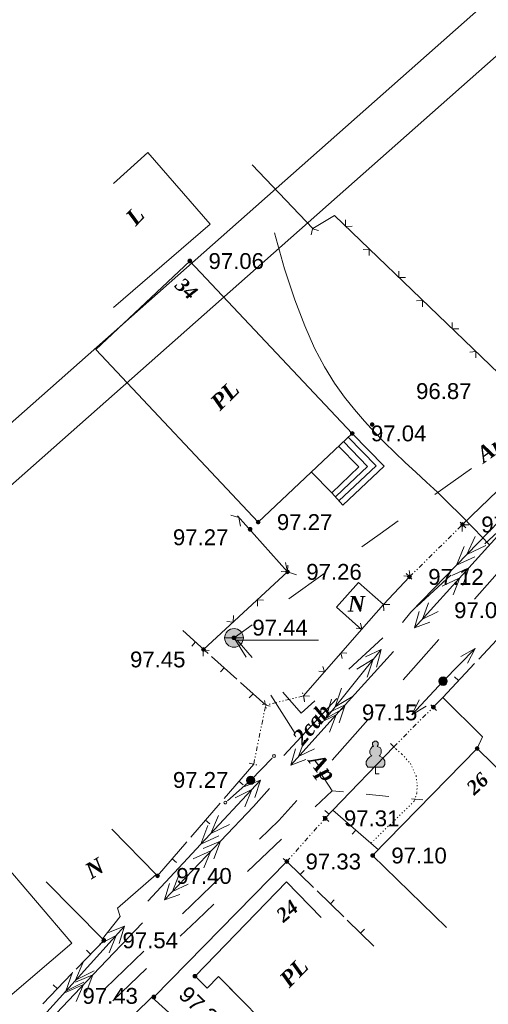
# Model space of a CAD drawing. Header units: millimetres. Extents: x 9396 to 25236, y 15106 to 31102.
# Tile 36 of 256: x 9988 to 10038, y 16152 to 16257. Entities that reach past the tile are written whole.
import ezdxf
from ezdxf.enums import TextEntityAlignment as Align

# ---------------------------------------------------------------- set-up
doc = ezdxf.new("R2010")
doc.units = ezdxf.units.MM
for name, pattern in [('DIVIDE', [1.25, 0.5, -0.25, 0, -0.25, 0, -0.25]), ('DOT', [0.25, 0, -0.25]), ('HIDDEN', [0.375, 0.25, -0.125])]:
    doc.linetypes.add(name, pattern=pattern)
for name, color, linetype, lineweight, true_color in [('1001010', 7, 'Continuous', 9, 0x000000), ('10010110', 7, 'Continuous', 20, 0xa25100), ('1002020', 7, 'Continuous', 9, 0x000000), ('1060000', 7, 'Continuous', 9, 0x000000), ('1070000', 7, 'DOT', 9, 0x000000), ('2030012', 7, 'Continuous', 9, 0x000000), ('21100200', 7, 'HIDDEN', 0, 0x800080), ('3000105', 7, 'DIVIDE', 9, 0x000000), ('3000113', 7, 'Continuous', 9, 0x000000), ('3000220', 7, 'Continuous', 9, 0x000000), ('3000260', 7, 'Continuous', 9, 0x000000), ('4000210', 7, 'Continuous', 9, 0x000000), ('5010210', 7, 'Continuous', 20, 0x008000), ('5010420', 7, 'Continuous', 9, 0x000000), ('6011210', 1, 'Continuous', 9, 0xff0000), ('6011300', 1, 'Continuous', 20, 0xff0000), ('8010120', 7, 'Continuous', 20, 0x0080ff), ('9010110', 7, 'Continuous', 9, 0x000000)]:
    doc.layers.add(name, color=color, linetype=linetype, lineweight=lineweight, true_color=true_color)
doc.layers.add('text', color=7, linetype='Continuous', lineweight=15)
doc.layers.add('Рамка', color=7, linetype='Continuous', lineweight=35)
doc.styles.add('10', font='timesbi.ttf', dxfattribs={"height": 0.001481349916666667})
doc.styles.add('3', font='timesbi.ttf', dxfattribs={"height": 0.001692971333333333})
doc.styles.add('9', font='timesbi.ttf', dxfattribs={"height": 0.001692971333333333})
doc.styles.add('F2', font='arial.ttf', dxfattribs={"height": 0.001692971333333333})

# ---------------------------------------------------------------- blocks, each defined once
blk = doc.blocks.new('SYMBOL21100200')
at = {"true_color": 0x800080}
h = blk.add_hatch(color=216, dxfattribs=at)
edge = h.paths.add_edge_path()
edge.add_arc((0, 0), 0.1, 0, 360)
at = {"color": 216, "linetype": 'Continuous', "lineweight": 0, "true_color": 0x800080}
blk.add_circle((0, 0), 0.1, dxfattribs=at)
blk = doc.blocks.new('SYMBOL4000210')
at = {"true_color": 0xffffff}
blk.add_hatch(color=7, dxfattribs=at).paths.add_polyline_path([(0.05, 1.75), (-0.05, 1.75), (-0.15, 1.65), (-0.15, 1.55), (-0.1, 1.45), (-0.15, 1.45), (-0.25, 1.35), (-0.3, 1.25), (-0.3, 1.1), (-0.25, 1), (-0.2, 0.95), (-0.3, 0.9), (-0.35, 0.85), (-0.4, 0.8), (-0.5, 0.65), (-0.5, 0.5), (-0.4, 0.35), (-0.3, 0.35), (-0.1, 0.35), (0, 0.35), (0.15, 0.35), (0.4, 0.35), (0.45, 0.4), (0.5, 0.5), (0.5, 0.7), (0.4, 0.85), (0.2, 0.95), (0.25, 1), (0.3, 1.1), (0.3, 1.3), (0.25, 1.4), (0.1, 1.45), (0.15, 1.55), (0.15, 1.65)])
at = {"color": 18, "linetype": 'Continuous', "lineweight": 0, "true_color": 0x000000, "flags": 128}
blk.add_lwpolyline([(0.05, 1.75), (-0.05, 1.75), (-0.15, 1.65), (-0.15, 1.55), (-0.1, 1.45), (-0.15, 1.45), (-0.25, 1.35), (-0.3, 1.25), (-0.3, 1.1), (-0.25, 1), (-0.2, 0.95), (-0.3, 0.9), (-0.35, 0.85), (-0.4, 0.8), (-0.5, 0.65), (-0.5, 0.5), (-0.4, 0.35), (-0.3, 0.35), (-0.1, 0.35), (0, 0.35), (0.15, 0.35), (0.4, 0.35), (0.45, 0.4), (0.5, 0.5), (0.5, 0.7), (0.4, 0.85), (0.2, 0.95), (0.25, 1), (0.3, 1.1), (0.3, 1.3), (0.25, 1.4), (0.1, 1.45), (0.15, 1.55), (0.15, 1.65), (0.05, 1.75)], close=True, dxfattribs=at)
blk.add_lwpolyline([(0, 0.35), (0, 0), (0.2, 0)], dxfattribs=at)
blk = doc.blocks.new('SYMBOL5010420')
at = {"true_color": 0xffffff}
h = blk.add_hatch(color=7, dxfattribs=at)
edge = h.paths.add_edge_path()
edge.add_arc((0, 0), 0.5, 0, 360)
at = {"color": 18, "linetype": 'Continuous', "lineweight": 9, "true_color": 0x000000, "flags": 128}
blk.add_lwpolyline([(-0.5, 0), (0.5, 0)], dxfattribs=at)
at = {"color": 18, "linetype": 'Continuous', "lineweight": 9, "true_color": 0x000000}
blk.add_circle((0, 0), 0.5, dxfattribs=at)
blk = doc.blocks.new('SYMBOL2030012')
at = {"true_color": 0xffffff}
h = blk.add_hatch(color=7, dxfattribs=at)
edge = h.paths.add_edge_path()
edge.add_arc((0, 0), 0.225, 0, 360)
at = {"true_color": 0x000000}
h = blk.add_hatch(color=18, dxfattribs=at)
edge = h.paths.add_edge_path()
edge.add_arc((0, 0), 0.05, 0, 360)
at = {"color": 18, "linetype": 'Continuous', "lineweight": 0, "true_color": 0x000000}
for radius in [0.225, 0.05]:
    blk.add_circle((0, 0), radius, dxfattribs=at)

msp = doc.modelspace()

# ---------------------------------------------------------------- linework, layer by layer
at = {"layer": '1001010', "color": 253}
for p, q in [((10008.49799098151, 16235.03745991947), (9998.207490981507, 16226.14001991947)), ((10013.63798498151, 16203.19747991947), (9996.289796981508, 16221.63839991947))]:
    msp.add_line(p, q, dxfattribs=at)
for points in [[(10008.49799098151, 16235.03745991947, 0), (10001.85798298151, 16242.69745991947, 0), (9998.207490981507, 16239.36913991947, 0)], [(9996.289796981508, 16221.63839991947, 0), (10006.33799098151, 16231.09745991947, 0), (10023.67799098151, 16212.67745991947, 0), (10013.63798498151, 16203.19745991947, 0)], [(10021.49089698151, 16206.31281991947, 0), (10022.66783098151, 16204.99695991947, 0), (10027.08021898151, 16209.15707991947, 0), (10023.67799098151, 16212.67743991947, 0)], [(10022.23503898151, 16205.46117991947, 0), (10026.22034098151, 16209.20669991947, 0), (10023.26028698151, 16212.29073991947, 0)], [(10022.22172298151, 16211.30655991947, 0), (10024.36824298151, 16209.09093991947, 0), (10021.49089698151, 16206.31281991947, 0), (10019.30918698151, 16208.56479991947, 0)], [(10021.87122498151, 16205.87459991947, 0), (10022.71458898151, 16206.68487991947, 0), (10025.32736698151, 16209.14055991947, 0), (10022.74766298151, 16211.81117991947, 0)], [(10021.99533298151, 16194.09447991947, 0), (10024.35798498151, 16196.75745991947, 0), (10027.01798098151, 16194.39745991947, 0)], [(10027.01798098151, 16194.39745991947, 0), (10024.65532898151, 16191.73447991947, 0), (10021.99533298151, 16194.09447991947, 0)], [(10054.05797698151, 16162.27745991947, 0), (10037.01799098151, 16178.99745991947, 0), (10025.85797698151, 16167.55745991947, 0), (10033.75955698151, 16159.86887991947, 0)], [(9998.009823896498, 16170.38208046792, 0), (10002.75798098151, 16165.53745991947, 0), (9998.61798098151, 16161.91745991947, 0), (9998.917980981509, 16161.03745991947, 0), (9997.009275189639, 16158.64048985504, 0), (9991.021249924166, 16164.75713068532, 0)], [(9985.962152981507, 16167.30023991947, 0), (9993.757980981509, 16158.17745991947, 0), (9970.657976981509, 16138.43745991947, 0)], [(10006.89797298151, 16154.65745991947, 0), (10016.66991298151, 16164.76121991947, 0), (10020.37406298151, 16160.92475991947, 0)], [(10006.89797298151, 16154.65745991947, 0), (10008.20324498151, 16153.38413991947, 0), (10009.39386298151, 16154.64091991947, 0), (10014.03240812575, 16149.92771762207, 0)], [(10002.29798098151, 16152.43745991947, 0), (9996.95797098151, 16147.17745991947, 0), (10009.45798698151, 16135.65745991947, 0)], [(10009.45798698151, 16135.65745991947, 0), (10014.63556298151, 16141.27549991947, 0), (10002.29798098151, 16152.43745991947, 0)]]:
    msp.add_polyline3d(points, dxfattribs=at)
at = {"layer": '10010110'}
msp.add_polyline3d([(10038.29964056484, 16200.8160638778, 0), (10036.6529866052, 16202.52656268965, 0), (10035.22722732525, 16203.97602609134, 0), (10033.95493093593, 16205.23630281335, 0), (10032.76866564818, 16206.37924158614, 0), (10031.61198018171, 16207.46751642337, 0), (10030.47234529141, 16208.52710247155, 0), (10029.34821224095, 16209.57480016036, 0), (10028.23803229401, 16210.62740991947, 0), (10027.14025671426, 16211.70173217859, 0), (10026.05333676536, 16212.81456736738, 0), (10024.975723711, 16213.98271591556, 0), (10023.90586881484, 16215.22297825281, 0), (10022.84209481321, 16216.56068429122, 0), (10021.78221033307, 16218.0552818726, 0), (10020.72389547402, 16219.77474832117, 0), (10019.66483033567, 16221.78706096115, 0), (10018.60269501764, 16224.16019711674, 0), (10017.53516961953, 16226.96213411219, 0), (10016.45993424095, 16230.26084927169, 0), (10015.3746689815, 16234.12431991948, 0)], dxfattribs=at)
at = {"layer": '1002020', "color": 253}
for points in [[(10021.99533298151, 16194.09447991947, 0), (10024.35798498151, 16196.75745991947, 0), (10027.01798098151, 16194.39745991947, 0)], [(10027.01798098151, 16194.39745991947, 0), (10024.65532898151, 16191.73447991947, 0), (10021.99533298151, 16194.09447991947, 0)], [(10006.89797298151, 16154.65745991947, 0), (10008.20324498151, 16153.38413991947, 0), (10009.39386298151, 16154.64091991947, 0), (10010.84907298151, 16153.18569991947, 0)]]:
    msp.add_polyline3d(points, dxfattribs=at)
at = {"layer": '1060000', "color": 253}
msp.add_line((10011.20716436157, 16190.58441767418, 49.6524556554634), (10020.06397902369, 16190.55990515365, 194.9), dxfattribs=at)
at = {"layer": '1070000', "color": 253}
msp.add_polyline3d([(10028.11797898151, 16179.17745991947, 0), (10028.97302698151, 16178.38931991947, 0), (10029.89907698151, 16177.39713991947, 0), (10030.49436298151, 16176.07421991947, 0), (10030.62665898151, 16175.08203991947, 0), (10030.56051098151, 16174.22213991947, 0), (10030.29596498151, 16173.36223991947, 0), (10025.73189098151, 16168.93047991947, 0)], dxfattribs=at)
at = {"layer": '3000105', "color": 253}
for p, q in [((10029.79799098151, 16197.33745991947), (10035.45799298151, 16202.93745991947)), ((10035.80965737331, 16202.58202756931), (10035.03599571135, 16203.36397873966)), ((10029.44632658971, 16197.69289226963), (10030.21998825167, 16196.91094109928)), ((10018.46418674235, 16184.61490794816, 90.96611215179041), (10014.43798098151, 16183.63745991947)), ((10018.58214611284, 16184.12902155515, 45.48305607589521), (10018.32263549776, 16185.19797161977, 45.48305607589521)), ((10013.15797498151, 16177.31745991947), (10014.43798098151, 16183.63745991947)), ((10014.92803119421, 16183.53820877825), (10013.84992072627, 16183.75656128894)), ((10014.32002161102, 16184.12334631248, 45.48305607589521), (10014.5795322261, 16183.05439624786, 45.48305607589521)), ((10032.69236145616, 16183.06474359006), (10031.91270681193, 16183.84071951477)), ((10028.11797898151, 16179.17745991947), (10032.33797298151, 16183.41745991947)), ((10027.76359050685, 16179.53017624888), (10028.54324515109, 16178.75420032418)), ((10012.66792476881, 16177.4167110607), (10013.74603523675, 16177.19835855)), ((10021.17194931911, 16171.20557938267), (10020.34921017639, 16171.93571656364)), ((10016.69797298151, 16166.91745991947), (10020.79797698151, 16171.53745991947)), ((10016.32400064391, 16167.24934045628), (10017.14673978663, 16166.5192032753))]:
    msp.add_line(p, q, dxfattribs=at)
at = {"layer": '3000113', "color": 253}
for p, q in [((10019.47798298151, 16234.57745991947), (10013.00737098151, 16241.38741991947)), ((10032.33797298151, 16183.41745991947), (10033.35797698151, 16184.45745991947)), ((10021.61086498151, 16172.39879991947), (10028.11797898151, 16179.17745991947)), ((10016.69797298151, 16166.91745991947), (10002.49798098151, 16152.43745991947))]:
    msp.add_line(p, q, dxfattribs=at)
msp.add_polyline3d([(10033.35797698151, 16184.45745991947, 0), (10037.57797098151, 16180.23745991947, 0), (10037.01799098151, 16178.99745991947, 0)], dxfattribs=at)
at = {"layer": '3000220', "color": 253}
for p, q in [((10037.19088953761, 16188.55672905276), (10040.56088953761, 16192.16672905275)), ((10008.30088953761, 16189.16672905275), (10005.59088953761, 16191.60672905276)), ((10006.95088953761, 16190.38672905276), (10006.54088953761, 16189.93672905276)), ((10011.37088953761, 16186.40672905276), (10008.66088953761, 16188.83672905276)), ((10033.36088953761, 16184.45672905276), (10036.73088953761, 16188.06672905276)), ((10010.02088953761, 16187.61672905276), (10009.61088953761, 16187.17672905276)), ((10035.04088953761, 16186.25672905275), (10034.61088953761, 16186.66672905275)), ((10014.44088953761, 16183.63672905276), (10011.74088953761, 16186.06672905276)), ((10013.09088953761, 16184.85672905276), (10012.68088953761, 16184.40672905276)), ((10013.16088953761, 16177.31672905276), (10010.02088953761, 16173.66672905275)), ((10011.59088953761, 16175.49672905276), (10012.04088953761, 16175.10672905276)), ((10009.59088953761, 16173.16672905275), (10006.46088953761, 16169.52672905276)), ((10021.21088953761, 16171.96672905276), (10020.77088953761, 16172.38672905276)), ((10020.80088953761, 16171.53672905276), (10021.61088953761, 16172.40672905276)), ((10026.50088953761, 16168.17672905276), (10021.61088953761, 16172.39672905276)), ((10008.03088953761, 16171.34672905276), (10008.48088953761, 16170.95672905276)), ((10024.06088953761, 16170.28672905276), (10023.67088953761, 16169.82672905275)), ((10006.03088953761, 16169.02672905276), (10002.90088953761, 16165.37672905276)), ((10004.46088953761, 16167.19672905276), (10004.92088953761, 16166.80672905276)), ((10016.70088953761, 16166.91672905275), (10019.54088953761, 16164.15672905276)), ((10018.12088953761, 16165.53672905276), (10018.54088953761, 16165.96672905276)), ((10019.93088953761, 16163.77672905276), (10022.77088953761, 16161.01672905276)), ((10021.35088953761, 16162.39672905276), (10021.76088953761, 16162.82672905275)), ((10023.15088953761, 16160.64672905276), (10026.00088953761, 16157.88672905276)), ((10024.58088953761, 16159.26672905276), (10024.99088953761, 16159.69672905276)), ((9994.19088953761, 16155.40672905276), (9997.320889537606, 16158.65672905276)), ((9995.750889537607, 16157.02672905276), (9995.320889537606, 16157.44672905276)), ((9990.630889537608, 16151.70672905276), (9993.760889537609, 16154.95672905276)), ((9992.200889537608, 16153.32672905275), (9991.760889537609, 16153.74672905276))]:
    msp.add_line(p, q, dxfattribs=at)
at = {"layer": '3000260', "color": 253}
for p, q in [((10016.77799098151, 16197.87745991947), (10011.44440498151, 16203.86167991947)), ((10016.77799098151, 16197.87745991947), (10007.79798498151, 16189.57745991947)), ((10027.01798098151, 16194.39745991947), (10029.79799098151, 16197.33745991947)), ((10018.47798098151, 16184.61745991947), (10024.65532898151, 16191.73447991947))]:
    msp.add_line(p, q, dxfattribs=at)
for points in [[(10045.75798098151, 16212.87745991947, 0), (10021.77798298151, 16235.95745991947, 0), (10019.47798298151, 16234.57745991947, 0)], [(10023.68088953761, 16234.81672905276, 0), (10022.97088953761, 16234.80672905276, 0), (10022.97088953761, 16235.50672905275, 0)], [(10020.07088953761, 16234.35672905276, 0), (10019.43088953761, 16234.54672905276, 0), (10019.31088953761, 16233.89672905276, 0)], [(10025.48088953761, 16231.70672905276, 0), (10025.50088953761, 16232.37672905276, 0), (10024.84088953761, 16232.31672905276, 0)], [(10064.43799298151, 16230.99745991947, 0), (10045.75798098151, 16212.87745991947, 0), (10035.45799298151, 16202.93745991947, 0)], [(10029.37088953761, 16229.33672905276, 0), (10028.66088953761, 16229.32672905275, 0), (10028.66088953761, 16230.02672905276, 0)], [(10031.17088953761, 16226.21672905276, 0), (10031.19088953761, 16226.89672905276, 0), (10030.53088953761, 16226.83672905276, 0)], [(10035.07088953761, 16223.85672905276, 0), (10034.36088953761, 16223.84672905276, 0), (10034.36088953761, 16224.54672905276, 0)], [(10036.87088953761, 16220.73672905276, 0), (10036.89088953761, 16221.41672905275, 0), (10036.23088953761, 16221.35672905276, 0)], [(10011.75088953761, 16202.75672905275, 0), (10011.59088953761, 16203.69672905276, 0), (10010.71088953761, 16203.93672905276, 0)], [(10036.13088953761, 16202.88672905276, 0), (10035.41088953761, 16202.89672905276, 0), (10035.41088953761, 16202.19672905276, 0)], [(10016.80088953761, 16198.57672905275, 0), (10016.77088953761, 16197.86672905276, 0), (10016.08088953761, 16197.90672905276, 0)], [(10017.73088953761, 16197.55672905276, 0), (10016.77088953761, 16197.88672905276, 0), (10016.57088953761, 16198.86672905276, 0)], [(10029.20088953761, 16197.43672905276, 0), (10029.86088953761, 16197.39672905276, 0), (10029.77088953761, 16198.03672905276, 0)], [(10014.22088953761, 16194.83672905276, 0), (10013.55088953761, 16194.88672905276, 0), (10013.57088953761, 16194.22672905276, 0)], [(10027.06088953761, 16193.71672905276, 0), (10027.02088953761, 16194.40672905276, 0), (10027.70088953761, 16194.38672905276, 0)], [(10011.01088953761, 16193.22672905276, 0), (10010.98088953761, 16192.51672905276, 0), (10010.28088953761, 16192.55672905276, 0)], [(10024.10088953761, 16191.85672905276, 0), (10024.71088953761, 16191.79672905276, 0), (10024.55088953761, 16192.37672905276, 0)], [(10008.42088953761, 16189.47672905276, 0), (10007.75088953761, 16189.53672905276, 0), (10007.77088953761, 16188.87672905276, 0)], [(10022.60088953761, 16188.60672905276, 0), (10022.48088953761, 16189.22672905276, 0), (10023.10088953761, 16189.18672905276, 0)], [(10020.10088953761, 16187.24672905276, 0), (10020.71088953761, 16187.18672905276, 0), (10020.55088953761, 16187.76672905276, 0)], [(10018.60088953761, 16183.99672905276, 0), (10018.48088953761, 16184.62672905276, 0), (10019.10088953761, 16184.57672905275, 0)]]:
    msp.add_polyline3d(points, dxfattribs=at)
at = {"layer": '5010210'}
for p, q in [((10036.40088953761, 16208.91672905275), (10032.50088953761, 16206.13672905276)), ((10026.65088953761, 16201.95672905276), (10028.60088953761, 16203.34672905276)), ((10039.65088953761, 16202.55672905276), (10037.83088953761, 16200.87672905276)), ((10024.70088953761, 16200.56672905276), (10026.65088953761, 16201.95672905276)), ((10020.80088953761, 16197.77672905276), (10016.90088953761, 16194.99672905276)), ((10030.57088953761, 16194.16672905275), (10034.20088953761, 16197.52672905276)), ((10011.06088953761, 16190.81672905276), (10013.01088953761, 16192.20672905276)), ((10012.36088953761, 16188.77672905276), (10011.06088953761, 16190.81672905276)), ((10013.01088953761, 16188.72672905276), (10011.38088953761, 16190.58672905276)), ((10026.94088953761, 16190.81672905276), (10025.13088953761, 16189.13672905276)), ((10025.13088953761, 16189.13672905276), (10023.31088953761, 16187.46672905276)), ((10014.98088953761, 16184.68672905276), (10017.59088953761, 16180.60672905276)), ((10021.52088953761, 16174.47672905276), (10020.21088953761, 16176.51672905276)), ((10021.52088953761, 16174.47672905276), (10019.72088953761, 16172.74672905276)), ((10022.73088953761, 16174.35672905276), (10021.52088953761, 16174.47672905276)), ((10025.15088953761, 16174.11672905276), (10027.57088953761, 16173.86672905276)), ((10031.21088953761, 16173.50672905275), (10029.99088953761, 16173.62672905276)), ((10012.51088953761, 16165.83672905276), (10016.12088953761, 16169.29672905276)), ((10008.91088953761, 16162.37672905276), (10007.11088953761, 16160.65672905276)), ((10007.11088953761, 16160.65672905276), (10005.31088953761, 16158.92672905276)), ((9998.110889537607, 16152.01672905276), (10001.71088953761, 16155.46672905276))]:
    msp.add_line(p, q, dxfattribs=at)
msp.add_polyline3d([(10016.27088953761, 16185.00672905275, 0), (10018.24088953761, 16182.77672905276, 0), (10019.68088953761, 16184.10672905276, 0)], dxfattribs=at)
at = {"layer": '6011210'}
for q in [(10036.80467669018, 16189.70000151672), (10030.04650700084, 16182.60423836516)]:
    msp.add_line((10033.37798698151, 16186.19745991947), q, dxfattribs=at)
for points in [[(10035.2584229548, 16188.83449623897, 0), (10036.80467669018, 16189.70000151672, 0), (10036.80467669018, 16189.70000151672, 0), (10035.9732273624, 16188.13517180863, 0)], [(10031.56898184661, 16183.51091931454, 0), (10030.04650700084, 16182.60423836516, 0), (10030.04650700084, 16182.60423836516, 0), (10030.83567132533, 16184.19081318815, 0)]]:
    msp.add_polyline3d(points, dxfattribs=at)
at = {"layer": '6011300'}
for p, q in [((10034.81088953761, 16198.60672905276), (10041.40088953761, 16205.40672905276)), ((10041.29088953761, 16204.04672905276), (10036.13088953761, 16198.31672905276)), ((10034.81088953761, 16198.60672905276), (10035.63088953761, 16200.59672905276)), ((10034.81088953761, 16198.60672905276), (10036.78088953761, 16199.48672905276)), ((10036.13088953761, 16198.31672905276), (10030.33088953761, 16191.88672905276)), ((10036.13088953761, 16198.31672905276), (10034.31088953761, 16197.49672905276)), ((10036.13088953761, 16198.31672905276), (10035.50088953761, 16196.42672905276)), ((10020.85088953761, 16182.20672905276), (10026.76088953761, 16189.59672905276)), ((10028.08088953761, 16189.37672905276), (10022.92088953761, 16183.65672905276)), ((10016.37088953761, 16178.26672905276, 20.07980355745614), (10022.03088953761, 16184.33672905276, 20.07980355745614)), ((10022.92088953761, 16183.65672905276), (10017.12088953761, 16177.21672905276)), ((10020.85088953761, 16182.20672905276), (10021.48088953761, 16184.26672905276)), ((10022.92088953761, 16183.65672905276), (10021.10088953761, 16182.82672905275)), ((10022.92088953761, 16183.65672905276), (10022.29088953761, 16181.75672905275)), ((10020.85088953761, 16182.20672905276), (10022.73088953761, 16183.26672905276)), ((10007.51088953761, 16168.76672905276, 20.07980355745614), (10013.89088953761, 16175.60672905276, 20.07980355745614)), ((10007.51088953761, 16168.76672905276, 20.07980355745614), (10008.27088953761, 16170.75672905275, 20.07980355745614)), ((10001.84088953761, 16162.68672905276, 20.07980355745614), (10007.51088953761, 16168.76672905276, 20.07980355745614)), ((10009.60088953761, 16169.08672905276), (10003.62088953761, 16162.81672905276)), ((10007.51088953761, 16168.76672905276, 20.07980355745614), (10009.44088953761, 16169.65672905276, 20.07980355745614)), ((10009.60088953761, 16169.08672905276), (10007.76088953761, 16168.31672905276)), ((10009.60088953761, 16169.08672905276), (10008.92088953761, 16167.21672905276)), ((10001.29088953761, 16160.37672905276), (9995.980889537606, 16154.80672905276)), ((9993.100889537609, 16153.07672905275, 20.07980355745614), (9999.370889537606, 16160.01672905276, 20.07980355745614)), ((9993.100889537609, 16153.07672905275, 20.07980355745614), (9993.830889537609, 16155.07672905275, 20.07980355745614)), ((9995.980889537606, 16154.80672905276), (9990.000889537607, 16148.52672905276)), ((9995.980889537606, 16154.80672905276), (9994.130889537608, 16154.02672905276)), ((9995.980889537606, 16154.80672905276), (9995.290889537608, 16152.92672905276)), ((9987.530889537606, 16146.91672905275, 20.07980355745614), (9993.100889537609, 16153.07672905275, 20.07980355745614)), ((9993.100889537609, 16153.07672905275, 20.07980355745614), (9995.020889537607, 16154.00672905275, 20.07980355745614))]:
    msp.add_line(p, q, dxfattribs=at)
for points in [[(10035.91088953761, 16199.73672905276, 0), (10036.80088953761, 16201.66672905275, 0), (10035.91088953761, 16199.73672905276, 0), (10037.95088953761, 16200.69672905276, 0)], [(10029.06088953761, 16192.47672905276, 0), (10029.94088953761, 16193.58672905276, 0), (10034.81088953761, 16198.60672905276, 0)], [(10035.17088953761, 16197.24672905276, 0), (10034.46088953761, 16195.41672905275, 0), (10035.17088953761, 16197.24672905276, 0), (10033.28088953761, 16196.35672905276, 0)], [(10032.85088953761, 16193.62672905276, 0), (10031.17088953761, 16192.81672905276, 0), (10031.81088953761, 16194.56672905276, 0)], [(10031.96088953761, 16192.48672905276, 0), (10030.33088953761, 16191.88672905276, 0), (10030.83088953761, 16193.63672905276, 0)], [(10025.08088953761, 16188.78672905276, 0), (10026.76088953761, 16189.59672905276, 0), (10026.27088953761, 16187.70672905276, 0)], [(10024.18088953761, 16187.48672905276, 0), (10025.91088953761, 16188.53672905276, 0), (10025.27088953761, 16186.61672905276, 0)], [(10021.84088953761, 16183.43672905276, 0), (10022.54088953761, 16185.43672905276, 0), (10021.84088953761, 16183.43672905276, 0), (10023.78088953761, 16184.57672905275, 0)], [(10021.95088953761, 16182.58672905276, 0), (10021.25088953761, 16180.75672905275, 0), (10021.95088953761, 16182.58672905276, 0), (10020.07088953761, 16181.68672905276, 0)], [(10019.64088953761, 16178.96672905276, 0), (10017.96088953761, 16178.14672905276, 0), (10018.60088953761, 16179.90672905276, 0)], [(10018.74088953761, 16177.82672905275, 0), (10017.12088953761, 16177.21672905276, 0), (10017.62088953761, 16178.96672905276, 0)], [(10012.17088953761, 16174.93672905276, 20.07980355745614), (10013.89088953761, 16175.60672905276, 20.07980355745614), (10013.27088953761, 16173.76672905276, 20.07980355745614)], [(10014.86088953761, 16174.71672905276, 0), (10013.14088953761, 16172.80672905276, 0), (10009.60088953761, 16169.08672905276, 0)], [(10011.18088953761, 16173.72672905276, 20.07980355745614), (10012.97088953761, 16174.61672905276, 20.07980355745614), (10012.20088953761, 16172.76672905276, 20.07980355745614)], [(10008.57088953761, 16169.90672905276, 20.07980355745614), (10009.41088953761, 16171.82672905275, 20.07980355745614), (10008.57088953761, 16169.90672905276, 20.07980355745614), (10010.58088953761, 16170.87672905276, 20.07980355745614)], [(10008.60088953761, 16168.04672905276, 0), (10007.85088953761, 16166.23672905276, 0), (10008.60088953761, 16168.04672905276, 0), (10006.69088953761, 16167.19672905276, 0)], [(10005.26088953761, 16163.37672905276, 0), (10003.62088953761, 16162.81672905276, 0), (10004.17088953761, 16164.55672905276, 0)], [(10006.18088953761, 16164.49672905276, 0), (10004.48088953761, 16163.72672905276, 0), (10005.17088953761, 16165.45672905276, 0)], [(9997.670889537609, 16159.31672905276, 20.07980355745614), (9999.370889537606, 16160.01672905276, 20.07980355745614), (9998.780889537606, 16158.16672905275, 20.07980355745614)], [(9996.69088953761, 16158.09672905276, 20.07980355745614), (9998.470889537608, 16159.01672905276, 20.07980355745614), (9997.730889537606, 16157.15672905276, 20.07980355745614)], [(9994.150889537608, 16154.23672905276, 20.07980355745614), (9994.950889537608, 16156.16672905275, 20.07980355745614), (9994.150889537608, 16154.23672905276, 20.07980355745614), (9996.140889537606, 16155.23672905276, 20.07980355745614)], [(9994.980889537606, 16153.75672905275, 0), (9994.220889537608, 16151.94672905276, 0), (9994.980889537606, 16153.75672905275, 0), (9993.070889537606, 16152.91672905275, 0)]]:
    msp.add_polyline3d(points, dxfattribs=at)
at = {"layer": '8010120'}
for p, q in [((10036.72088953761, 16194.94672905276), (10040.51088953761, 16199.23672905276)), ((10032.92088953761, 16190.64672905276), (10031.03088953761, 16188.49672905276)), ((10031.03088953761, 16188.49672905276), (10029.13088953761, 16186.34672905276)), ((10021.54088953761, 16177.75672905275), (10025.34088953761, 16182.05672905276)), ((10017.75088953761, 16173.45672905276), (10015.85088953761, 16171.30672905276)), ((10015.85088953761, 16171.30672905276), (10013.79088953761, 16169.31672905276)), ((10005.55088953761, 16161.33672905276), (10009.67088953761, 16165.32672905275)), ((10001.42088953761, 16157.34672905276), (9999.360889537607, 16155.34672905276)), ((9999.360889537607, 16155.34672905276), (9997.300889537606, 16153.35672905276))]:
    msp.add_line(p, q, dxfattribs=at)
at = {"layer": '9010110', "color": 253}
for q in [(10015.12379643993, 16177.97759022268), (10010.36138650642, 16173.41651757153)]:
    msp.add_line((10012.83797498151, 16175.59745991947), q, dxfattribs=at)
for points in [[(10015.48159839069, 16178.19396570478, 0), (10015.46150220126, 16178.26896570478, 0), (10015.40659839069, 16178.32386951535, 0), (10015.3315983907, 16178.34396570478, 0), (10015.2565983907, 16178.32386951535, 0), (10015.20169458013, 16178.26896570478, 0), (10015.18159839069, 16178.19396570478, 0), (10015.20169458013, 16178.11896570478, 0), (10015.2565983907, 16178.06406189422, 0), (10015.3315983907, 16178.04396570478, 0), (10015.40659839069, 16178.06406189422, 0), (10015.46150220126, 16178.11896570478, 0), (10015.48159839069, 16178.19396570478, 0)], [(10010.28624209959, 16173.21825008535, 0), (10010.26614591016, 16173.29325008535, 0), (10010.21124209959, 16173.34815389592, 0), (10010.13624209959, 16173.36825008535, 0), (10010.06124209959, 16173.34815389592, 0), (10010.00633828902, 16173.29325008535, 0), (10009.98624209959, 16173.21825008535, 0), (10010.00633828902, 16173.14325008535, 0), (10010.06124209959, 16173.08834627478, 0), (10010.13624209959, 16173.06825008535, 0), (10010.21124209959, 16173.08834627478, 0), (10010.26614591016, 16173.14325008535, 0), (10010.28624209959, 16173.21825008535, 0)]]:
    msp.add_polyline3d(points, close=True, dxfattribs=at)
at = {"layer": 'text'}
msp.add_lwpolyline([(9728.500956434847, 16374.69993010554), (10063.4509269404, 16671.38936505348), (10260.38134531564, 16449.06315435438), (9925.431374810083, 16152.37371940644)], close=True, dxfattribs=at)
at = {"layer": 'Рамка'}
msp.add_lwpolyline([(9746.787641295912, 16384.21818397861), (10063.02349018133, 16664.33116674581), (10253.32321673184, 16449.49072995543), (9937.08736784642, 16169.37774718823)], close=True, dxfattribs=at)

# ---------------------------------------------------------------- block references
at = {"layer": '2030012', "color": 253, "xscale": 2, "yscale": 2, "zscale": 2}
for p in [(10033.37798698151, 16186.19745991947), (10012.83797498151, 16175.59745991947)]:
    msp.add_blockref('SYMBOL2030012', p, dxfattribs=at)
at = {"layer": '21100200', "xscale": 2, "yscale": 2, "zscale": 2}
for p in [(10006.33798098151, 16231.09745991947, 194.12), (10025.81798098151, 16213.61745991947, 193.74), (10023.67798098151, 16212.67745991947, 194.08), (10012.77798098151, 16202.41745991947, 194.54), (10013.63798098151, 16203.19745991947, 194.54), (10035.45798098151, 16202.93745991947, 194.04), (10016.77798098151, 16197.87745991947, 194.52), (10029.79798098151, 16197.33745991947, 194.24), (10011.05798098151, 16190.81745991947, 194.88), (10007.79798098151, 16189.57745991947, 194.9), (10032.33798098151, 16183.41745991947, 194.3), (10037.01798098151, 16178.99745991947, 194.36), (10012.83798098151, 16175.59745991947, 194.54), (10020.79798098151, 16171.53745991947, 194.62), (10025.85798098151, 16167.55745991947, 194.2), (10016.69798098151, 16166.91745991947, 194.66), (10002.89798098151, 16165.37745991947, 194.8), (9997.157980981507, 16158.49745991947, 195.08), (10006.89798098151, 16154.65745991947, 194.58), (10002.49798098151, 16152.43745991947, 194.86)]:
    msp.add_blockref('SYMBOL21100200', p, dxfattribs=at)
at = {"layer": '4000210', "color": 253, "xscale": 2, "yscale": 2, "zscale": 2}
msp.add_blockref('SYMBOL4000210', (10026.15798898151, 16176.29745991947), dxfattribs=at)
at = {"layer": '5010420', "color": 253, "xscale": 2, "yscale": 2, "zscale": 2}
msp.add_blockref('SYMBOL5010420', (10011.05798298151, 16190.81745991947), dxfattribs=at)

# ---------------------------------------------------------------- texts
at = {"layer": '1001010', "color": 253, "style": '9'}
for s, rotation, p in [('L', 46.500000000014, (9999.952740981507, 16235.34745991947)), ('PL', 44.70000000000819, (10008.96389398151, 16215.60745991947)), ('N', 31.6000000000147, (9995.38961545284, 16165.71128516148)), ('PL', 45.60000000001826, (10016.35601798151, 16153.92933991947))]:
    msp.add_text(s, height=1.692971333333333, rotation=rotation, dxfattribs=at).set_placement(p, align=Align.MIDDLE_LEFT)
at = {"layer": '1001010', "color": 1, "true_color": 0xff0000, "style": '10'}
for s, rotation, p in [('34', 318.0999999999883, (10005.14389398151, 16228.90745991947)), ('26', 42.70000000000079, (10036.21797698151, 16174.49316991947)), ('24', 40.20000000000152, (10015.87601798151, 16160.90933991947))]:
    msp.add_text(s, height=1.481349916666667, rotation=rotation, dxfattribs=at).set_placement(p, align=Align.MIDDLE_LEFT)
at = {"layer": '1001010', "color": 253, "style": '9'}
msp.add_text('N', height=1.692971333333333, dxfattribs=at).set_placement((10023.20665698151, 16194.46596991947), align=Align.MIDDLE_LEFT)
at = {"layer": '21100200', "color": 253, "style": 'F2'}
for s, p in [('97.06', (10008.33798098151, 16231.09745991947, 194.12)), ('96.87', (10030.49798098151, 16217.19745991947, 193.74)), ('97.04', (10025.67798098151, 16212.67745991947, 194.08)), ('97.27', (10015.63798098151, 16203.19745991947, 194.54)), ('97.02', (10037.45798098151, 16202.93745991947, 194.04)), ('97.27', (10004.53798098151, 16201.57745991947, 194.54)), ('97.26', (10018.77798098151, 16197.87745991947, 194.52)), ('97.12', (10031.79798098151, 16197.33745991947, 194.24)), ('97.00', (10034.55798098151, 16193.77745991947, 194)), ('97.44', (10013.01798098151, 16191.91745991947, 194.88)), ('97.45', (9999.95798098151, 16188.51745991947, 194.9)), ('97.15', (10024.71798098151, 16182.85745991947, 194.3)), ('97.27', (10004.53798098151, 16175.63745991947, 194.54)), ('97.31', (10022.79798098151, 16171.53745991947, 194.62)), ('97.33', (10018.69798098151, 16166.91745991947, 194.66)), ('97.10', (10027.85798098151, 16167.55745991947, 194.2)), ('97.40', (10004.89798098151, 16165.37745991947, 194.8)), ('97.54', (9999.157980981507, 16158.49745991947, 195.08)), ('97.43', (9994.877980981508, 16152.55745991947, 194.86))]:
    msp.add_text(s, height=1.692971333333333, dxfattribs=at).set_placement(p, align=Align.MIDDLE_LEFT)
msp.add_text('97.29', height=1.692971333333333, rotation=316.3000000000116, dxfattribs=at).set_placement((10005.59798098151, 16153.13745991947, 194.58), align=Align.MIDDLE_LEFT)
at = {"layer": '5010210', "color": 253, "style": '3'}
for rotation, p in [(35.20000000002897, (10037.24088953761, 16210.15172905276)), (307.599999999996, (10019.61088953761, 16178.16672905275))]:
    msp.add_text('Ap', height=1.692971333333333, rotation=rotation, dxfattribs=at).set_placement(p, align=Align.MIDDLE_LEFT)
at = {"layer": '6011300', "color": 253, "style": '3'}
msp.add_text('2cab', height=1.632024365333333, rotation=49.90000000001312, dxfattribs=at).set_placement((10017.79088953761, 16179.75172905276), align=Align.MIDDLE_LEFT)

doc.saveas('drawing.dxf')
